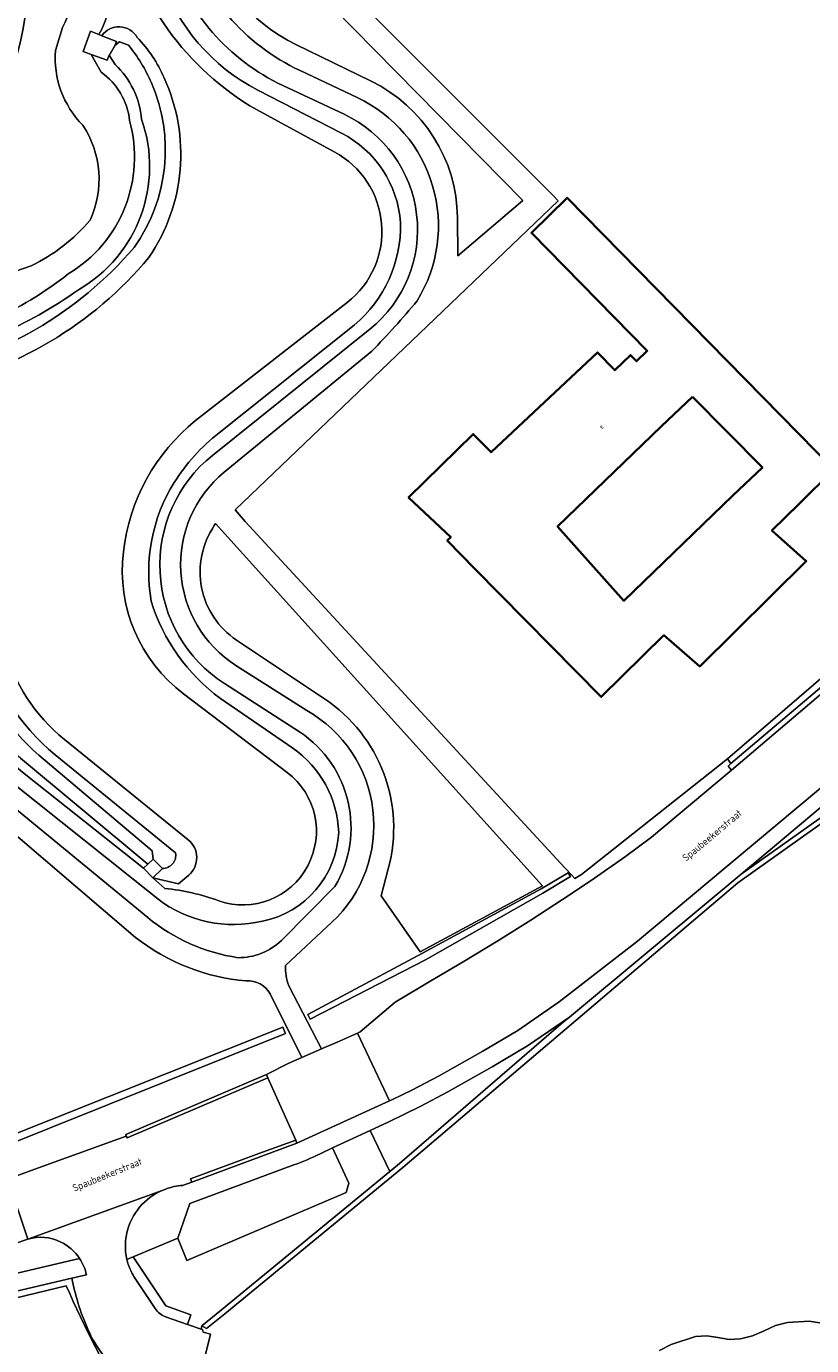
# Model space of a CAD drawing. Header units: metres. Extents: x 183400 to 185591, y 327112 to 329102.
# Tile 87 of 107: x 184724 to 184802, y 328424 to 328553. Entities that reach past the tile are written whole.
import ezdxf

# ---------------------------------------------------------------- set-up
doc = ezdxf.new("R2010")
doc.units = ezdxf.units.M
for name, color, linetype, lineweight in [('B-WE-GR-BOOM-GV', 90, 'Continuous', 13), ('B-WE-GR-GRAS-GV', 60, 'Continuous', 13), ('B-WE-GR-GROENVOORZIENING-GV', 80, 'Continuous', 18), ('B-WE-GR-HAAG-GV', 90, 'GR-HAAG1', 13), ('B-WE-IE-MEUBILAIR_WEGMEUBILAIR-GV', 7, 'Continuous', 18), ('B-WE-IE-TERREINAFSCHEIDING_KUNSTMATIG_HEKWERK-G', 20, 'IE-TERREINAFSCHEIDING-KUNSTMATIG', 18), ('B-WE-KW-KUNSTWERK_DUIKER-G', 170, 'Continuous', 18), ('B-WE-OG-BEBOUWING-GV', 7, 'Continuous', 35), ('B-WE-OG-BEBOUWING_HUISNUMMER-T18', 10, 'Continuous', 18), ('B-WE-OG-BEBOUWING_STRAATNAAM-T35', 50, 'Continuous', 35), ('B-WE-OG-TERREIN_ERF-GV', 7, 'Continuous', 18), ('B-WE-OG-WATER-GV', 130, 'Continuous', 18), ('B-WE-RI-HWA_GOOT_LIJNGOOT-G', 150, 'Continuous', 18), ('B-WE-VH-VERHARDING_ASFALT-GV', 252, 'Continuous', 18), ('B-WE-VH-VERHARDING_BETONSTRAATSTEEN-GV', 252, 'Continuous', 18), ('B-WE-VH-VERHARDING_HALFVERHARDING-GV', 252, 'Continuous', 18), ('B-WE-VH-VERHARDING_HALFVERHARDING_GRIND-GV', 252, 'Continuous', 18), ('B-WE-VH-VERHARDING_TEGEL-GV', 252, 'Continuous', 18)]:
    doc.layers.add(name, color=color, linetype=linetype, lineweight=lineweight)
doc.styles.add('NLCS-ISO-M200-T25', font='NLCS-ISO.ttf')
doc.linetypes.add('GR-HAAG1', pattern='A,6,[176,NLCS.SHX,S=0.125,R=0,X=0,Y=0],-2', length=8)
doc.linetypes.add('IE-TERREINAFSCHEIDING-KUNSTMATIG', pattern='A,4,[82,NLCS.SHX,S=0.75,R=90,X=0,Y=0],4,-2', length=10)

msp = doc.modelspace()

# ---------------------------------------------------------------- linework, layer by layer
at = {"layer": 'B-WE-GR-BOOM-GV', "flags": 128}
msp.add_lwpolyline([(184734.277, 328417.621, -0.0292396), (184728.182, 328429.504), (184703.841, 328423.632, 0.0187287), (184691.937, 328420.288)], format="xyb", dxfattribs=at)
at = {"layer": 'B-WE-GR-GRAS-GV', "flags": 128}
for points in [[(184739.823, 328562.18, 0.212483), (184751.185, 328548.994), (184756.798, 328546.347, -0.4485367), (184762.692, 328526.358, -0.0235212), (184758.236, 328521.419), (184743.722, 328509.5, 0.5105357), (184744.876, 328490.512), (184751.851, 328486.08, -0.5061709), (184754.319, 328465.261), (184749.756, 328461.003, 0.105786), (184750.072, 328459.017), (184753.292, 328452.804), (184755.073, 328453.572), (184756.82, 328454.366), (184757.109, 328454.498), (184760.55, 328457.41), (184764.05, 328459.5), (184767.23, 328461.37), (184770.64, 328463.43), (184773.9, 328465.45), (184777, 328467.51), (184779.82, 328469.37), (184783.2, 328471.71), (184785.76, 328473.64), (184793.615, 328480.223), (184793.288, 328480.611), (184793.575, 328480.854), (184793.223, 328481.318), (184778.857, 328469.944), (184778.222, 328469.544), (184777.914, 328469.878), (184777.306, 328470.535), (184777.23, 328470.618), (184745.778, 328504.672), (184744.813, 328505.802), (184776.591, 328536.198), (184776.08, 328536.71), (184728.707, 328584.138)], [(184724.388, 328564.522, -0.1013767), (184722.956, 328549.212, -0.0053998)], [(184722.011, 328477.388), (184736.195, 328465.728, 0.1356008), (184745.078, 328461.775, 0.1963846), (184749.345, 328463.471), (184754.611, 328468.76, 0.3995618), (184751.144, 328483.969), (184743.738, 328488.732, -0.5124351), (184742.566, 328511.166), (184758.053, 328523.585, 0.555336), (184755.529, 328544.7), (184749.485, 328547.531, -0.2116451), (184738.369, 328560.318)], [(184711.034, 328525.049), (184724.722, 328529.793, 0.1025177), (184730.523, 328534.274, 0.2597309), (184729.809, 328543.63, -0.2179697), (184727.111, 328550.987), (184727.811, 328553.227, 0.1426625), (184728.84, 328557.817)], [(184737.482, 328558.152, 0.1948722), (184747.023, 328547.08), (184755.254, 328542.85, -0.2620664), (184761.07, 328534.041, -0.2283221), (184756.517, 328523.971), (184743.208, 328513.39, 0.0827799), (184738.786, 328508.486, 0.1829921), (184736.533, 328496.829, 0.1603233), (184743.341, 328487.271), (184750.461, 328482.372, -0.2386697), (184754.983, 328474.085, -0.3443122), (184747.488, 328465.359, -0.2235015), (184737.183, 328467.552), (184722.809, 328479.036, -0.1577356)], [(184722.75, 328440.124), (184725.807, 328441.233), (184734.088, 328444.237), (184734.026, 328444.377), (184747.887, 328450.291), (184750.078, 328451.418), (184751.351, 328451.967), (184748.235, 328458.218, 0.2925025), (184745.883, 328459.49, -0.146287), (184734.999, 328463.766), (184720.207, 328476.392, -0.1440529)], [(184731.766, 328422.761, -0.0700569), (184730.317, 328425.263, -0.0400984), (184729.331, 328427.861, -0.0286353), (184728.744, 328430.249), (184702.741, 328424.179, 0.0315651), (184692.137, 328421.232, 0.0177755)], [(184691.937, 328420.288, -0.0187287), (184703.841, 328423.632), (184728.182, 328429.504, 0.0292396), (184734.277, 328417.621)]]:
    msp.add_lwpolyline(points, format="xyb", dxfattribs=at)
for points in [[(184750.761, 328551.564), (184758.177, 328547.949, -0.2834337), (184766.672, 328534.545), (184766.72, 328530.784), (184773.1, 328536.225), (184739.876, 328569.99), (184741.769, 328562.594, 0.2201544)], [(184758.177, 328547.949), (184750.761, 328551.564, -0.2201544), (184741.769, 328562.594), (184739.876, 328569.99), (184773.1, 328536.225), (184766.72, 328530.784), (184766.672, 328534.545, 0.2834337)], [(184759.867, 328470.523, 0.3220231), (184753.588, 328487.233), (184744.939, 328493.002, -0.41698), (184742.746, 328504.257), (184742.878, 328504.45), (184775.019, 328468.829), (184763.011, 328462.359), (184759.149, 328467.866)], [(184753.172, 328442.491, -0.0215259), (184750.583, 328441.393), (184740.352, 328437.611), (184739.165, 328434.205), (184740.048, 328432.015), (184755.711, 328438.681), (184755.989, 328439.61), (184754.38, 328443.078)], [(184704.089, 328427.143), (184700.386, 328425.899), (184700.017, 328425.775), (184700.173, 328425.319), (184729.498, 328432.185, 0.1407094), (184727.588, 328433.85, 0.1790432), (184724.416, 328434.112, 0.012574), (184724.198, 328434.045), (184722.309, 328433.382), (184710.95, 328429.448)], [(184734.755, 328432.359), (184734.146, 328432.094, 0.0191921), (184734.281, 328431.619, 0.0576121), (184734.84, 328430.423), (184736.932, 328427.272, 0.1786427), (184737.958, 328426.472), (184740.116, 328425.72), (184740.447, 328426.658), (184737.977, 328427.554)]]:
    msp.add_lwpolyline(points, format="xyb", close=True, dxfattribs=at)
for points in [[(184710.352, 328456.163), (184720.691, 328442.701), (184749.748, 328454.329), (184749.487, 328454.954), (184720.92, 328443.564), (184711.39, 328456.089), (184721.953, 328466.131), (184695.473, 328494.477), (184674.767, 328516.768), (184669.037, 328511.435), (184669.415, 328510.927), (184674.585, 328515.785), (184695.034, 328493.972), (184720.941, 328466.152), (184710.352, 328456.163)], [(184749.748, 328454.329), (184720.691, 328442.701), (184710.352, 328456.163), (184720.941, 328466.152), (184695.034, 328493.972), (184674.585, 328515.785), (184669.415, 328510.927), (184669.037, 328511.435), (184674.767, 328516.768), (184695.473, 328494.477), (184721.953, 328466.131), (184711.39, 328456.089), (184720.92, 328443.564), (184749.487, 328454.954), (184749.748, 328454.329)], [(184817.686, 328489.677), (184807.483, 328480.799), (184794.595, 328470), (184803.264, 328476.136), (184807.545, 328480.156), (184817.686, 328489.677)], [(184777.786, 328469.763), (184775.059, 328468.106), (184763.537, 328461.578), (184752.19, 328455.732), (184751.949, 328456.179), (184763.218, 328462.227), (184774.901, 328468.538), (184777.556, 328470.126), (184777.786, 328469.763)], [(184777.101, 328455.463), (184777.676, 328455.94), (184773.566, 328453.111), (184770.08, 328451.03), (184765.727, 328448.58), (184763.002, 328447.152), (184759.912, 328445.65), (184758.077, 328444.78), (184760.026, 328440.744), (184760.977, 328441.526), (184777.101, 328455.463)]]:
    msp.add_lwpolyline(points, close=True, dxfattribs=at)
for points in [[(184803.581, 328475.748), (184794.248, 328469.142), (184761.298, 328441.142), (184743.778, 328426.745), (184741.991, 328425.317), (184741.52, 328425.581), (184741.438, 328425.259), (184741.587, 328425.207), (184741.653, 328424.959), (184741.898, 328424.891), (184742.357, 328424.763), (184741.486, 328421.176)], [(184786.556, 328423.162), (184787.684, 328423.739), (184790.088, 328424.541), (184791.2, 328424.608), (184792.299, 328424.431), (184793.397, 328424.247), (184794.509, 328424.288), (184795.71, 328424.578), (184796.832, 328425.095), (184797.954, 328425.614), (184799.154, 328425.907), (184801.258, 328426.03), (184803.34, 328425.701)]]:
    msp.add_lwpolyline(points, dxfattribs=at)
at = {"layer": 'B-WE-GR-GROENVOORZIENING-GV', "flags": 128}
for points in [[(184733.717, 328563.056, 0.2170195), (184747.542, 328544.796), (184754.588, 328540.988, -0.5412391), (184755.822, 328526.196), (184740.909, 328514.576, 0.1983808), (184733.801, 328501.669, 0.2665044), (184739.731, 328487.702), (184749.926, 328479.976, -0.8530939), (184743.191, 328467.364, 0.0626309), (184737.893, 328468.59), (184736.702, 328469.639), (184735.783, 328470.561), (184724.356, 328479.615, -0.1645972), (184716.944, 328491.049)], [(184712.321, 328521.633, 0.1175311), (184728.37, 328529.005, 0.3388169), (184734.402, 328544.099, 0.2174388), (184731.611, 328548.829), (184730.624, 328550.59), (184729.848, 328550.882), (184730.58, 328552.872), (184731.402, 328552.542, 0.2612348), (184731.422, 328560.397, 0.1390271)], [(184728.84, 328557.817, -0.1426625), (184727.811, 328553.227), (184727.111, 328550.987, 0.2179697), (184729.809, 328543.63, -0.2597309), (184730.523, 328534.274, -0.1025177), (184724.722, 328529.793), (184711.034, 328525.049, 0.160006)], [(184722.809, 328479.036), (184737.183, 328467.552, 0.2235015), (184747.488, 328465.359, 0.3443122), (184754.983, 328474.085, 0.2386697), (184750.461, 328482.372), (184743.341, 328487.271, -0.1603233), (184736.533, 328496.829, -0.1829921), (184738.786, 328508.486, -0.0827799), (184743.208, 328513.39), (184756.517, 328523.971, 0.2283221), (184761.07, 328534.041, 0.2620664), (184755.254, 328542.85), (184747.023, 328547.08, -0.1948722), (184737.482, 328558.152)], [(184714.713, 328517.776, 0.1703761), (184736.306, 328530.613, 0.2637112), (184737.802, 328548.284, 0.0917319), (184735.153, 328552.263, 0.5523111), (184731.684, 328552.429), (184733.116, 328551.853), (184732.96, 328551.468), (184733.426, 328551.814), (184734.306, 328551.497, -0.0694122), (184736.551, 328547.793, -0.2633359), (184734.855, 328531.601, -0.1701424), (184713.351, 328519.15, 0.2741747)], [(184719.89, 328493.087, 0.162161), (184727.091, 328481.733), (184738.937, 328472.074, -0.4771717), (184737.634, 328470.55), (184736.728, 328471.469), (184736.636, 328472.293), (184725.497, 328481.699, -0.1538245), (184719.223, 328491.606)], [(184723.688, 328481.38), (184736.199, 328470.961), (184735.783, 328470.561), (184736.702, 328469.639), (184739.213, 328469.028), (184740.224, 328469.89, 0.4689867), (184740.179, 328473.372), (184727.994, 328483.238, -0.1582562), (184722.065, 328492.359)]]:
    msp.add_lwpolyline(points, format="xyb", dxfattribs=at)
for points in [[(184733.002, 328549.583), (184732.404, 328550.517), (184732.194, 328550.011), (184730.624, 328550.59), (184731.611, 328548.829, -0.2174388), (184734.402, 328544.099, -0.3388169), (184728.37, 328529.005, -0.1175311), (184712.321, 328521.633, 0.2172322), (184708.498, 328518.394), (184706.322, 328513.758), (184707.57, 328513.975), (184707.667, 328513.422), (184708.695, 328514.087, -0.2556844), (184712.724, 328520.403, 0.11288), (184729.372, 328527.45, 0.3610054), (184735.599, 328544.206, 0.1813345)], [(184736.199, 328470.961), (184723.688, 328481.38, -0.1569276), (184717.586, 328491.004), (184714.756, 328501.921, 0.185428), (184712.122, 328508.219), (184710.83, 328510.098), (184708.264, 328510.884), (184710.345, 328509.78), (184711.865, 328508.03, -0.0312402), (184714.196, 328501.862), (184716.944, 328491.049, 0.1645972), (184724.356, 328479.615), (184735.783, 328470.561)], [(184753.588, 328487.233, -0.3220231), (184759.867, 328470.523), (184759.149, 328467.866), (184763.011, 328462.359), (184775.019, 328468.829), (184742.878, 328504.45), (184742.746, 328504.257, 0.41698), (184744.939, 328493.002)]]:
    msp.add_lwpolyline(points, format="xyb", close=True, dxfattribs=at)
for points in [[(184803.264, 328476.136), (184794.595, 328470), (184792.385, 328468.148), (184777.676, 328455.94), (184777.101, 328455.463), (184760.977, 328441.526), (184760.026, 328440.744), (184743.465, 328427.135), (184741.52, 328425.581), (184741.991, 328425.317), (184743.778, 328426.745), (184761.298, 328441.142), (184794.248, 328469.142), (184803.581, 328475.748)], [(184803.34, 328425.701), (184801.258, 328426.03), (184799.154, 328425.907), (184797.954, 328425.614), (184796.832, 328425.095), (184795.71, 328424.578), (184794.509, 328424.288), (184793.397, 328424.247), (184792.299, 328424.431), (184791.2, 328424.608), (184790.088, 328424.541), (184787.684, 328423.739), (184786.556, 328423.162)]]:
    msp.add_lwpolyline(points, dxfattribs=at)
msp.add_lwpolyline([(184752.19, 328455.732), (184763.537, 328461.578), (184775.059, 328468.106), (184777.786, 328469.763), (184777.556, 328470.126), (184774.901, 328468.538), (184763.218, 328462.227), (184751.949, 328456.179), (184752.19, 328455.732)], close=True, dxfattribs=at)
at = {"layer": 'B-WE-GR-HAAG-GV', "flags": 128}
for points in [[(184817.686, 328489.677), (184807.545, 328480.156), (184803.264, 328476.136), (184794.595, 328470), (184792.385, 328468.148), (184777.676, 328455.94), (184777.101, 328455.463), (184760.977, 328441.526), (184760.026, 328440.744), (184743.465, 328427.135), (184741.52, 328425.581), (184741.991, 328425.317), (184743.778, 328426.745), (184761.298, 328441.142), (184794.248, 328469.142), (184803.581, 328475.748), (184807.887, 328479.791), (184808.062, 328479.956), (184819.131, 328490.346), (184843.799, 328511.922), (184855.631, 328523.435), (184855.929, 328523.725), (184855.597, 328524.099), (184843.46, 328512.29), (184819.914, 328491.699), (184818.135, 328490.068), (184817.686, 328489.677)], [(184669.415, 328510.927), (184674.585, 328515.785), (184695.034, 328493.972), (184720.941, 328466.152), (184710.352, 328456.163), (184720.691, 328442.701), (184749.748, 328454.329), (184749.487, 328454.954), (184720.92, 328443.564), (184711.39, 328456.089), (184721.953, 328466.131), (184695.473, 328494.477), (184674.767, 328516.768), (184669.037, 328511.435), (184669.415, 328510.927)], [(184752.19, 328455.732), (184763.537, 328461.578), (184775.059, 328468.106), (184777.786, 328469.763), (184777.556, 328470.126), (184774.901, 328468.538), (184763.218, 328462.227), (184751.949, 328456.179), (184752.19, 328455.732)]]:
    msp.add_lwpolyline(points, close=True, dxfattribs=at)
at = {"layer": 'B-WE-IE-MEUBILAIR_WEGMEUBILAIR-GV', "flags": 128}
for points in [[(184747.887, 328450.291), (184734.026, 328444.377), (184734.088, 328444.237), (184734.164, 328444.066), (184748.022, 328449.966), (184747.887, 328450.291)], [(184750.769, 328443.845), (184747.477, 328442.645), (184740.4, 328440.022), (184740.537, 328439.718), (184750.866, 328443.537), (184750.769, 328443.845)]]:
    msp.add_lwpolyline(points, close=True, dxfattribs=at)
at = {"layer": 'B-WE-IE-TERREINAFSCHEIDING_KUNSTMATIG_HEKWERK-G', "flags": 128}
msp.add_lwpolyline([(184703.841, 328423.632), (184728.182, 328429.504)], dxfattribs=at)
at = {"layer": 'B-WE-IE-TERREINAFSCHEIDING_KUNSTMATIG_HEKWERK-G'}
msp.add_arc((184832.743, 328475.63), 114.283, 203.80443, 210.50374, dxfattribs=at)
at = {"layer": 'B-WE-KW-KUNSTWERK_DUIKER-G', "flags": 128}
for points in [[(184730.624, 328550.59), (184729.848, 328550.882), (184730.58, 328552.872), (184731.402, 328552.542)], [(184731.402, 328552.542), (184731.684, 328552.429)], [(184731.684, 328552.429), (184733.116, 328551.853), (184732.96, 328551.468)], [(184732.96, 328551.468), (184732.404, 328550.517)], [(184732.404, 328550.517), (184732.194, 328550.011), (184730.624, 328550.59)], [(184736.199, 328470.961), (184735.783, 328470.561)], [(184735.783, 328470.561), (184736.702, 328469.639)], [(184736.728, 328471.469), (184736.199, 328470.961)], [(184736.702, 328469.639), (184737.634, 328470.55)], [(184737.634, 328470.55), (184736.728, 328471.469)]]:
    msp.add_lwpolyline(points, dxfattribs=at)
at = {"layer": 'B-WE-OG-BEBOUWING-GV', "flags": 128}
for points in [[(184786.96, 328493.48), (184790.5, 328490.41), (184800.983, 328500.763), (184797.606, 328503.784), (184800.246, 328506.377), (184803.7, 328509.77), (184777.46, 328536.49), (184773.94, 328533.04), (184785.34, 328521.43), (184784.29, 328520.41), (184783.68, 328521.03), (184782.15, 328519.53), (184780.43, 328521.28), (184769.98, 328511.47), (184768.22, 328513.26), (184761.86, 328507.02), (184766.01, 328503.13), (184765.66, 328502.78), (184768.38, 328500), (184780.81, 328487.41), (184786.96, 328493.48)], [(184789.795, 328516.931), (184796.673, 328509.985), (184793.769, 328507.217), (184783.047, 328496.874), (184776.518, 328504.179), (184786.747, 328514.046), (184789.795, 328516.931)]]:
    msp.add_lwpolyline(points, close=True, dxfattribs=at)
at = {"layer": 'B-WE-OG-TERREIN_ERF-GV', "flags": 128}
msp.add_lwpolyline([(184804.128, 328632.648), (184789.434, 328646.447), (184788.787, 328647.063), (184784.468, 328642.658), (184783.646, 328641.719), (184728.727, 328584.159), (184728.707, 328584.138), (184776.08, 328536.71), (184776.08, 328536.71), (184776.591, 328536.198), (184744.813, 328505.802), (184745.778, 328504.672), (184777.23, 328470.618), (184777.306, 328470.535), (184777.914, 328469.878), (184778.222, 328469.544), (184778.857, 328469.944), (184793.223, 328481.318), (184811.564, 328497.084)], dxfattribs=at)
for points in [[(184786.96, 328493.48), (184780.81, 328487.41), (184768.38, 328500), (184765.66, 328502.78), (184766.01, 328503.13), (184761.86, 328507.02), (184768.22, 328513.26), (184769.98, 328511.47), (184780.43, 328521.28), (184782.15, 328519.53), (184783.68, 328521.03), (184784.29, 328520.41), (184785.34, 328521.43), (184773.94, 328533.04), (184777.46, 328536.49), (184803.7, 328509.77), (184800.246, 328506.377), (184797.606, 328503.784), (184800.983, 328500.763), (184790.5, 328490.41), (184786.96, 328493.48)], [(184789.795, 328516.931), (184786.747, 328514.046), (184776.518, 328504.179), (184783.047, 328496.874), (184793.769, 328507.217), (184796.673, 328509.985), (184789.795, 328516.931)]]:
    msp.add_lwpolyline(points, close=True, dxfattribs=at)
at = {"layer": 'B-WE-OG-WATER-GV', "flags": 128}
for points in [[(184722.065, 328492.359, 0.1582562), (184727.994, 328483.238), (184740.179, 328473.372, -0.4689867), (184740.224, 328469.89), (184739.213, 328469.028), (184736.702, 328469.639), (184737.893, 328468.59, -0.0626309), (184743.191, 328467.364, 0.8530939), (184749.926, 328479.976), (184739.731, 328487.702, -0.2665044), (184733.801, 328501.669, -0.1983808), (184740.909, 328514.576), (184755.822, 328526.196, 0.5412391), (184754.588, 328540.988), (184747.542, 328544.796, -0.2170195), (184733.717, 328563.056, 0.2812339)], [(184731.422, 328560.397, -0.2612348), (184731.402, 328552.542), (184731.684, 328552.429, -0.5523111), (184735.153, 328552.263, -0.0917319), (184737.802, 328548.284, -0.2637112), (184736.306, 328530.613, -0.1703761), (184714.713, 328517.776, 0.5472423)], [(184713.351, 328519.15, 0.1701424), (184734.855, 328531.601, 0.2633359), (184736.551, 328547.793, 0.0694122), (184734.306, 328551.497), (184733.426, 328551.814), (184732.96, 328551.468), (184733.116, 328551.853), (184731.684, 328552.429), (184731.402, 328552.542), (184730.58, 328552.872), (184729.848, 328550.882), (184730.624, 328550.59), (184732.194, 328550.011), (184732.404, 328550.517), (184733.002, 328549.583, -0.1813345), (184735.599, 328544.206, -0.3610054), (184729.372, 328527.45, -0.11288), (184712.724, 328520.403, 0.2556844)], [(184719.223, 328491.606, 0.1538245), (184725.497, 328481.699), (184736.636, 328472.293), (184736.728, 328471.469), (184737.634, 328470.55, 0.4771717), (184738.937, 328472.074), (184727.091, 328481.733, -0.162161), (184719.89, 328493.087)]]:
    msp.add_lwpolyline(points, format="xyb", dxfattribs=at)
at = {"layer": 'B-WE-RI-HWA_GOOT_LIJNGOOT-G', "flags": 128}
for points in [[(184734.088, 328444.237), (184734.026, 328444.377), (184747.887, 328450.291)], [(184748.022, 328449.966), (184734.164, 328444.066), (184734.088, 328444.237)], [(184747.887, 328450.291), (184748.022, 328449.966)], [(184740.537, 328439.718), (184740.4, 328440.022), (184747.477, 328442.645), (184750.769, 328443.845)], [(184750.866, 328443.537), (184740.537, 328439.718)], [(184750.769, 328443.845), (184750.866, 328443.537)]]:
    msp.add_lwpolyline(points, dxfattribs=at)
at = {"layer": 'B-WE-VH-VERHARDING_ASFALT-GV', "flags": 128}
msp.add_lwpolyline([(184808.104, 328492.507), (184793.615, 328480.223), (184785.76, 328473.64), (184783.2, 328471.71), (184779.82, 328469.37), (184777, 328467.51), (184773.9, 328465.45), (184770.64, 328463.43), (184767.23, 328461.37), (184764.05, 328459.5), (184760.55, 328457.41), (184757.109, 328454.498), (184756.82, 328454.366), (184759.972, 328447.686), (184760.261, 328447.818), (184762.192, 328448.756), (184764.869, 328450.16), (184769.179, 328452.584), (184772.595, 328454.624), (184776.685, 328457.44), (184784.39, 328463.391), (184791.407, 328469.275), (184806.58, 328481.949)], dxfattribs=at)
msp.add_lwpolyline([(184722.437, 328439.968), (184724.416, 328434.112), (184737.962, 328439.029, -0.0700835), (184739.616, 328439.377), (184740.537, 328439.718), (184740.4, 328440.022), (184747.477, 328442.645), (184750.769, 328443.845), (184748.022, 328449.966), (184734.164, 328444.066), (184734.088, 328444.237), (184725.807, 328441.233), (184722.75, 328440.124), (184722.713, 328440.111), (184722.694, 328440.104), (184722.556, 328440.03)], format="xyb", close=True, dxfattribs=at)
for points in [[(184747.887, 328450.291), (184734.026, 328444.377), (184734.088, 328444.237), (184734.164, 328444.066), (184748.022, 328449.966), (184747.887, 328450.291)], [(184750.866, 328443.537), (184750.769, 328443.845), (184747.477, 328442.645), (184740.4, 328440.022), (184740.537, 328439.718), (184750.866, 328443.537)]]:
    msp.add_lwpolyline(points, close=True, dxfattribs=at)
msp.add_lwpolyline([(184741.486, 328421.176), (184742.357, 328424.763), (184741.898, 328424.891), (184741.653, 328424.959), (184741.587, 328425.207), (184741.438, 328425.259), (184740.116, 328425.72), (184737.958, 328426.472, -0.1786427), (184736.932, 328427.272), (184734.84, 328430.423, -0.0576121), (184734.281, 328431.619, -0.0191921), (184734.146, 328432.094, -0.1333203), (184734.238, 328435.079, -0.2374264), (184737.962, 328439.029), (184724.416, 328434.112, -0.1790432), (184727.588, 328433.85, -0.1407094), (184729.498, 328432.185, -0.1003494), (184730.169, 328430.582), (184728.744, 328430.249, 0.0286353), (184729.331, 328427.861, 0.0400984), (184730.317, 328425.263, 0.0700569), (184731.766, 328422.761, 0.0040228)], format="xyb", dxfattribs=at)
at = {"layer": 'B-WE-VH-VERHARDING_BETONSTRAATSTEEN-GV', "flags": 128}
for points in [[(184793.575, 328480.854), (184793.288, 328480.611), (184793.615, 328480.223), (184808.104, 328492.507), (184812.386, 328496.196), (184812.066, 328496.617), (184808.064, 328493.138), (184793.575, 328480.854)], [(184750.769, 328443.845), (184750.866, 328443.537), (184759.972, 328447.686), (184756.82, 328454.366), (184755.073, 328453.572), (184753.292, 328452.804), (184751.351, 328451.967), (184750.078, 328451.418), (184747.887, 328450.291), (184748.022, 328449.966), (184750.769, 328443.845)]]:
    msp.add_lwpolyline(points, close=True, dxfattribs=at)
for points in [[(184705.874, 328443.309, -0.5254613), (184703.158, 328433.481), (184702, 328433.084), (184704.089, 328427.143), (184710.95, 328429.448), (184722.309, 328433.382), (184724.198, 328434.045, -0.012574), (184724.416, 328434.112), (184722.437, 328439.968, -0.3641597), (184714.559, 328441.859), (184713.923, 328442.667), (184710.11, 328447.778), (184709.994, 328447.927), (184709.88, 328447.844), (184709.792, 328447.78), (184705.32, 328444.53), (184705.161, 328444.403), (184705.01, 328444.267)], [(184730.169, 328430.582, 0.1003494), (184729.498, 328432.185), (184700.173, 328425.319), (184698.254, 328424.688), (184698.079, 328425.126), (184697.958, 328425.085), (184690.966, 328422.742), (184691.113, 328422.28), (184688.974, 328421.553), (184688.818, 328422.022), (184686.869, 328421.372), (184681.149, 328419.351), (184677.397, 328417.873, 0.2423063), (184676.76, 328415.715, -0.0177755), (184692.137, 328421.232, -0.0315651), (184702.741, 328424.179), (184728.744, 328430.249)]]:
    msp.add_lwpolyline(points, format="xyb", close=True, dxfattribs=at)
at = {"layer": 'B-WE-VH-VERHARDING_HALFVERHARDING-GV', "flags": 128}
msp.add_lwpolyline([(184760.026, 328440.744), (184758.077, 328444.78), (184754.38, 328443.078), (184755.989, 328439.61), (184755.711, 328438.681), (184740.048, 328432.015), (184739.165, 328434.205), (184734.755, 328432.359), (184737.977, 328427.554), (184740.447, 328426.658), (184740.116, 328425.72), (184741.438, 328425.259), (184741.52, 328425.581), (184743.465, 328427.135), (184760.026, 328440.744)], close=True, dxfattribs=at)
at = {"layer": 'B-WE-VH-VERHARDING_HALFVERHARDING_GRIND-GV', "flags": 128}
for points in [[(184722.956, 328549.212, 0.1013767), (184724.388, 328564.522)], [(184720.207, 328476.392), (184734.999, 328463.766, 0.146287), (184745.883, 328459.49, -0.2925025), (184748.235, 328458.218), (184751.351, 328451.967), (184753.292, 328452.804), (184750.072, 328459.017, -0.105786), (184749.756, 328461.003), (184754.319, 328465.261, 0.5061709), (184751.851, 328486.08), (184744.876, 328490.512, -0.5105357), (184743.722, 328509.5), (184758.236, 328521.419, 0.0235212), (184762.692, 328526.358, 0.4485367), (184756.798, 328546.347), (184751.185, 328548.994, -0.212483), (184739.823, 328562.18)], [(184738.369, 328560.318, 0.2116451), (184749.485, 328547.531), (184755.529, 328544.7, -0.555336), (184758.053, 328523.585), (184742.566, 328511.166, 0.5124351), (184743.738, 328488.732), (184751.144, 328483.969, -0.3995618), (184754.611, 328468.76), (184749.345, 328463.471, -0.1963846), (184745.078, 328461.775, -0.1356008), (184736.195, 328465.728), (184722.011, 328477.388, -0.1484431)]]:
    msp.add_lwpolyline(points, format="xyb", dxfattribs=at)
at = {"layer": 'B-WE-VH-VERHARDING_TEGEL-GV', "flags": 128}
msp.add_lwpolyline([(184793.575, 328480.854), (184808.064, 328493.138), (184812.066, 328496.617), (184811.564, 328497.084), (184793.223, 328481.318), (184793.575, 328480.854)], close=True, dxfattribs=at)
msp.add_lwpolyline([(184806.58, 328481.949), (184791.407, 328469.275), (184784.39, 328463.391), (184776.685, 328457.44), (184772.595, 328454.624), (184769.179, 328452.584), (184764.869, 328450.16), (184762.192, 328448.756), (184760.261, 328447.818), (184759.972, 328447.686), (184750.866, 328443.537), (184740.537, 328439.718), (184739.616, 328439.377, 0.0700835), (184737.962, 328439.029, 0.2374264), (184734.238, 328435.079, 0.1333203), (184734.146, 328432.094), (184734.755, 328432.359), (184739.165, 328434.205), (184740.352, 328437.611), (184750.583, 328441.393, 0.0215259), (184753.172, 328442.491), (184754.38, 328443.078), (184758.077, 328444.78), (184759.912, 328445.65), (184763.002, 328447.152), (184765.727, 328448.58), (184770.08, 328451.03), (184773.566, 328453.111), (184777.676, 328455.94), (184792.385, 328468.148), (184794.595, 328470), (184807.483, 328480.799)], format="xyb", dxfattribs=at)

# ---------------------------------------------------------------- texts
at = {"layer": 'B-WE-OG-BEBOUWING_HUISNUMMER-T18', "insert": (184780.868, 328513.932), "char_height": 0.36, "attachment_point": 5, "rotation": 44, "style": 'NLCS-ISO-M200-T25'}
msp.add_mtext('8', dxfattribs=at)
at = {"layer": 'B-WE-OG-BEBOUWING_STRAATNAAM-T35', "char_height": 0.7, "attachment_point": 5, "style": 'NLCS-ISO-M200-T25'}
for insert, rotation in [((184791.787, 328473.721), 39.9), ((184732.263, 328440.35), 21.94713)]:
    msp.add_mtext('Spaubeekerstraat', dxfattribs=dict(at, insert=insert, rotation=rotation))

doc.saveas('drawing.dxf')
